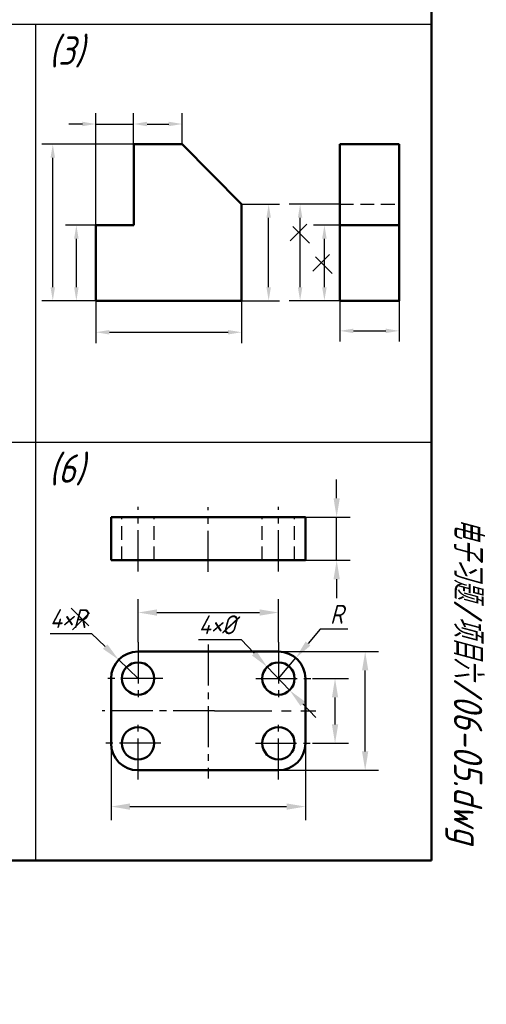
# Model space of a CAD drawing. Header units: millimetres. Extents: x 104 to 362, y -34 to 323.
# Tile 2 of 3: x 254 to 340, y -34 to 149. Entities that reach past the tile are written whole.
import ezdxf

# ---------------------------------------------------------------- set-up
doc = ezdxf.new("R2010")
doc.units = ezdxf.units.MM
doc.header["$LTSCALE"] = 0.8
doc.linetypes.add('CENTER2', pattern=[28.575, 19.05, -3.175, 3.175, -3.175])
doc.linetypes.add('DASHED2', pattern=[9.525, 6.35, -3.175])
doc.layers.add('尺寸层', color=221, linetype='Continuous')
doc.layers.add('细实线层', color=7, linetype='Continuous')
for name, color, linetype, lineweight in [('点画线层', 3, 'CENTER2', 25), ('答案层', 1, 'Continuous', 25), ('粗实线层', 7, 'Continuous', 50), ('虚线层', 2, 'DASHED2', 25)]:
    doc.layers.add(name, color=color, linetype=linetype, lineweight=lineweight)
doc.styles.add('工程字体（斜）', font='gbeitc.shx', dxfattribs={"bigfont": 'gbcbig.shx'})
doc.styles.add('工程斜体', font='gbeitc.shx', dxfattribs={"bigfont": 'gbcbig.shx'})
doc.dimstyles.new('gb35', dxfattribs={"dimtxt": 2.5, "dimasz": 2.5, "dimexe": 2, "dimexo": 0, "dimgap": 1, "dimtad": 1, "dimdsep": 46, "dimtxsty": '工程字体（斜）', "dimcen": 0, "dimadec": 0, "dimazin": 0, "dimtfac": 1, "dimtmove": 0, "dimatfit": 3, "dimfxl": 0, "dimarcsym": 0})
doc.dimstyles.new('直径加引线', dxfattribs={"dimtxt": 3.5, "dimasz": 3.5, "dimexe": 2.5, "dimexo": 0, "dimgap": 1, "dimtad": 1, "dimtoh": 1, "dimdsep": 46, "dimtxsty": '工程字体（斜）', "dimcen": 0, "dimadec": 0, "dimazin": 0, "dimtfac": 1, "dimtmove": 1, "dimatfit": 3, "dimfxl": 0, "dimarcsym": 0})

# ---------------------------------------------------------------- blocks, each defined once
blk = doc.blocks.new('*D45')
at = {"layer": 'Defpoints', "color": 0, "ltscale": 0.5}
for p in [(267.85, 96.91), (294.85, 96.91), (294.85, 91.06)]:
    blk.add_point(p, dxfattribs=at)
at = {"layer": '尺寸层', "color": 0, "lineweight": -2, "ltscale": 0.5}
for p, q in [((267.85, 96.91), (267.85, 89.06)), ((294.85, 96.91), (294.85, 89.06)), ((270.35, 91.06), (292.35, 91.06))]:
    blk.add_line(p, q, dxfattribs=at)
at = {"layer": '尺寸层', "color": 0, "ltscale": 0.5}
for points in [[(270.35, 91.48), (270.35, 90.65), (267.85, 91.06)], [(292.35, 91.48), (292.35, 90.65), (294.85, 91.06)]]:
    blk.add_solid(points, dxfattribs=at)
blk = doc.blocks.new('*D46')
at = {"layer": 'Defpoints', "color": 0, "ltscale": 0.5}
for p in [(264.24, 110.91), (267.85, 110.91), (274.06, 96.91)]:
    blk.add_point(p, dxfattribs=at)
at = {"layer": '答案层', "color": 0, "lineweight": -2, "ltscale": 0.5}
for p, q in [((267.85, 110.91), (262.24, 110.91)), ((264.24, 99.41), (264.24, 108.41)), ((274.06, 96.91), (262.24, 96.91))]:
    blk.add_line(p, q, dxfattribs=at)
at = {"layer": '答案层', "color": 0, "ltscale": 0.5}
for points in [[(263.82, 108.41), (264.66, 108.41), (264.24, 110.91)], [(263.82, 99.41), (264.66, 99.41), (264.24, 96.91)]]:
    blk.add_solid(points, dxfattribs=at)
blk = doc.blocks.new('*D47')
at = {"layer": 'Defpoints', "color": 0, "ltscale": 0.5}
for p in [(259.87, 125.91), (274.85, 125.91), (274.06, 96.91)]:
    blk.add_point(p, dxfattribs=at)
at = {"layer": '答案层', "color": 0, "lineweight": -2, "ltscale": 0.5}
for p, q in [((274.85, 125.91), (257.87, 125.91)), ((259.87, 99.41), (259.87, 123.41)), ((274.06, 96.91), (257.87, 96.91))]:
    blk.add_line(p, q, dxfattribs=at)
at = {"layer": '答案层', "color": 0, "ltscale": 0.5}
for points in [[(259.45, 123.41), (260.28, 123.41), (259.87, 125.91)], [(259.45, 99.41), (260.28, 99.41), (259.87, 96.91)]]:
    blk.add_solid(points, dxfattribs=at)
blk = doc.blocks.new('*D48')
at = {"layer": 'Defpoints', "color": 0, "ltscale": 0.5}
for p in [(274.85, 129.67), (267.85, 110.91), (274.85, 110.91)]:
    blk.add_point(p, dxfattribs=at)
at = {"layer": '尺寸层', "color": 0, "lineweight": -2, "ltscale": 0.5}
for p, q in [((267.85, 110.91), (267.85, 131.67)), ((274.85, 110.91), (274.85, 131.67)), ((265.35, 129.67), (262.85, 129.67)), ((267.85, 129.67), (274.85, 129.67)), ((277.35, 129.67), (279.85, 129.67))]:
    blk.add_line(p, q, dxfattribs=at)
at = {"layer": '尺寸层', "color": 0, "ltscale": 0.5}
for points in [[(265.35, 130.09), (265.35, 129.26), (267.85, 129.67)], [(277.35, 130.09), (277.35, 129.26), (274.85, 129.67)]]:
    blk.add_solid(points, dxfattribs=at)
blk = doc.blocks.new('*D49')
at = {"layer": 'Defpoints', "color": 0, "ltscale": 0.5}
for p in [(283.85, 129.67), (274.85, 125.91), (283.85, 125.91)]:
    blk.add_point(p, dxfattribs=at)
at = {"layer": '尺寸层', "color": 0, "lineweight": -2, "ltscale": 0.5}
for p, q in [((274.85, 125.91), (274.85, 131.67)), ((283.85, 125.91), (283.85, 131.67)), ((277.35, 129.67), (281.35, 129.67))]:
    blk.add_line(p, q, dxfattribs=at)
at = {"layer": '尺寸层', "color": 0, "ltscale": 0.5}
for points in [[(277.35, 130.09), (277.35, 129.26), (274.85, 129.67)], [(281.35, 130.09), (281.35, 129.26), (283.85, 129.67)]]:
    blk.add_solid(points, dxfattribs=at)
blk = doc.blocks.new('*D50')
at = {"layer": 'Defpoints', "color": 0, "ltscale": 0.5}
for p in [(313.04, 96.91), (324.04, 96.91), (324.04, 91.32)]:
    blk.add_point(p, dxfattribs=at)
at = {"layer": '尺寸层', "color": 0, "lineweight": -2, "ltscale": 0.5}
for p, q in [((313.04, 96.91), (313.04, 89.32)), ((324.04, 96.91), (324.04, 89.32)), ((315.54, 91.32), (321.54, 91.32))]:
    blk.add_line(p, q, dxfattribs=at)
at = {"layer": '尺寸层', "color": 0, "ltscale": 0.5}
for points in [[(315.54, 91.73), (315.54, 90.9), (313.04, 91.32)], [(321.54, 91.73), (321.54, 90.9), (324.04, 91.32)]]:
    blk.add_solid(points, dxfattribs=at)
blk = doc.blocks.new('*D51')
at = {"layer": 'Defpoints', "color": 0, "ltscale": 0.5}
for p in [(310.18, 110.91), (313.04, 110.91), (313.04, 96.91)]:
    blk.add_point(p, dxfattribs=at)
at = {"layer": '尺寸层', "color": 0, "lineweight": -2, "ltscale": 0.5}
for p, q in [((313.04, 110.91), (308.18, 110.91)), ((310.18, 99.41), (310.18, 108.41)), ((313.04, 96.91), (308.18, 96.91))]:
    blk.add_line(p, q, dxfattribs=at)
at = {"layer": '尺寸层', "color": 0, "ltscale": 0.5}
for points in [[(309.76, 108.41), (310.6, 108.41), (310.18, 110.91)], [(309.76, 99.41), (310.6, 99.41), (310.18, 96.91)]]:
    blk.add_solid(points, dxfattribs=at)
blk = doc.blocks.new('*D66')
at = {"layer": 'Defpoints', "color": 0, "ltscale": 0.5}
for p in [(306.67, 56.78), (312.45, 56.78), (306.67, 48.78)]:
    blk.add_point(p, dxfattribs=at)
at = {"layer": '尺寸层', "color": 0, "lineweight": -2, "ltscale": 0.5}
for p, q in [((312.45, 60.28), (312.45, 63.78)), ((306.67, 56.78), (314.95, 56.78)), ((312.45, 48.78), (312.45, 56.78)), ((306.67, 48.78), (314.95, 48.78)), ((312.45, 45.28), (312.45, 41.78))]:
    blk.add_line(p, q, dxfattribs=at)
at = {"layer": '尺寸层', "color": 0, "ltscale": 0.5}
for points in [[(311.87, 60.28), (313.03, 60.28), (312.45, 56.78)], [(311.87, 45.28), (313.03, 45.28), (312.45, 48.78)]]:
    blk.add_solid(points, dxfattribs=at)
blk = doc.blocks.new('*D67')
at = {"layer": 'Defpoints', "color": 0, "ltscale": 0.5}
for p in [(307.95, 26.85), (312.15, 26.85), (307.95, 14.85)]:
    blk.add_point(p, dxfattribs=at)
at = {"layer": '尺寸层', "color": 0, "lineweight": -2, "ltscale": 0.5}
for p, q in [((307.95, 26.85), (314.65, 26.85)), ((312.15, 18.35), (312.15, 23.35)), ((307.95, 14.85), (314.65, 14.85))]:
    blk.add_line(p, q, dxfattribs=at)
at = {"layer": '尺寸层', "color": 0, "ltscale": 0.5}
for points in [[(311.57, 23.35), (312.74, 23.35), (312.15, 26.85)], [(311.57, 18.35), (312.74, 18.35), (312.15, 14.85)]]:
    blk.add_solid(points, dxfattribs=at)
blk = doc.blocks.new('*D68')
at = {"layer": 'Defpoints', "color": 0, "ltscale": 0.5}
for p in [(301.67, 31.85), (317.73, 31.85), (301.67, 9.85)]:
    blk.add_point(p, dxfattribs=at)
at = {"layer": '尺寸层', "color": 0, "lineweight": -2, "ltscale": 0.5}
for p, q in [((301.67, 31.85), (320.23, 31.85)), ((317.73, 13.35), (317.73, 28.35)), ((301.67, 9.85), (320.23, 9.85))]:
    blk.add_line(p, q, dxfattribs=at)
at = {"layer": '尺寸层', "color": 0, "ltscale": 0.5}
for points in [[(317.15, 28.35), (318.31, 28.35), (317.73, 31.85)], [(317.15, 13.35), (318.31, 13.35), (317.73, 9.85)]]:
    blk.add_solid(points, dxfattribs=at)
blk = doc.blocks.new('*D69')
at = {"layer": 'Defpoints', "color": 0, "ltscale": 0.5}
for p in [(270.67, 14.85), (306.67, 14.85), (306.67, 3.12)]:
    blk.add_point(p, dxfattribs=at)
at = {"layer": '尺寸层', "color": 0, "lineweight": -2, "ltscale": 0.5}
for p, q in [((270.67, 14.85), (270.67, 0.62)), ((306.67, 14.85), (306.67, 0.62)), ((274.17, 3.12), (303.17, 3.12))]:
    blk.add_line(p, q, dxfattribs=at)
at = {"layer": '尺寸层', "color": 0, "ltscale": 0.5}
for points in [[(274.17, 3.7), (274.17, 2.53), (270.67, 3.12)], [(303.17, 3.7), (303.17, 2.53), (306.67, 3.12)]]:
    blk.add_solid(points, dxfattribs=at)
blk = doc.blocks.new('*D70')
at = {"layer": 'Defpoints', "color": 0, "ltscale": 0.5}
for p in [(272.08, 30.34), (275.67, 26.85)]:
    blk.add_point(p, dxfattribs=at)
at = {"layer": '尺寸层', "color": 0, "lineweight": -2, "ltscale": 0.5}
for p, q in [((259.36, 35.22), (267.07, 35.22)), ((267.07, 35.22), (269.57, 32.78)), ((275.67, 26.85), (272.08, 30.34))]:
    blk.add_line(p, q, dxfattribs=at)
at = {"layer": '尺寸层', "color": 0, "ltscale": 0.5}
blk.add_solid([(269.98, 33.2), (269.17, 32.36), (272.08, 30.34)], dxfattribs=at)
at = {"layer": '尺寸层', "color": 0, "ltscale": 0.5, "insert": (262.71, 37.97), "char_height": 3.5, "attachment_point": 5, "style": '工程字体（斜）'}
blk.add_mtext('4×R', dxfattribs=at)
blk = doc.blocks.new('*D71')
at = {"layer": 'Defpoints', "color": 0, "ltscale": 0.5}
for p in [(299.59, 29.02), (303.74, 24.69)]:
    blk.add_point(p, dxfattribs=at)
at = {"layer": '尺寸层', "color": 0, "lineweight": -2, "ltscale": 0.5}
for p, q in [((286.89, 34.07), (294.74, 34.07)), ((294.74, 34.07), (297.17, 31.54)), ((303.74, 24.69), (299.59, 29.02)), ((306.17, 22.17), (308.59, 19.64))]:
    blk.add_line(p, q, dxfattribs=at)
at = {"layer": '尺寸层', "color": 0, "ltscale": 0.5}
for points in [[(297.59, 31.95), (296.75, 31.14), (299.59, 29.02)], [(306.59, 22.57), (305.75, 21.76), (303.74, 24.69)]]:
    blk.add_solid(points, dxfattribs=at)
at = {"layer": '尺寸层', "color": 0, "ltscale": 0.5, "insert": (290.32, 36.82), "char_height": 3.5, "attachment_point": 5, "style": '工程字体（斜）'}
blk.add_mtext('4×%%C', dxfattribs=at)
blk = doc.blocks.new('*D72')
at = {"layer": 'Defpoints', "color": 0, "ltscale": 0.5}
for p in [(301.67, 39.1), (275.67, 33.58), (301.67, 33.58)]:
    blk.add_point(p, dxfattribs=at)
at = {"layer": '尺寸层', "color": 0, "lineweight": -2, "ltscale": 0.5}
for p, q in [((275.67, 33.58), (275.67, 41.6)), ((301.67, 33.58), (301.67, 41.6)), ((279.17, 39.1), (298.17, 39.1))]:
    blk.add_line(p, q, dxfattribs=at)
at = {"layer": '尺寸层', "color": 0, "ltscale": 0.5}
for points in [[(279.17, 39.68), (279.17, 38.51), (275.67, 39.1)], [(298.17, 39.68), (298.17, 38.51), (301.67, 39.1)]]:
    blk.add_solid(points, dxfattribs=at)

msp = doc.modelspace()

# ---------------------------------------------------------------- linework, layer by layer
at = {"layer": '尺寸层', "color": 7, "ltscale": 0.7}
for p, q in [((313.036, 114.785), (303.68, 114.785)), ((305.68, 99.411), (305.68, 112.285)), ((308.181, 96.911), (303.68, 96.911))]:
    msp.add_line(p, q, dxfattribs=at)
for points in [[(305.263, 112.285), (306.097, 112.285), (305.68, 114.785)], [(305.263, 99.411), (306.097, 99.411), (305.68, 96.911)]]:
    msp.add_solid(points, dxfattribs=at)
at = {"layer": '点画线层', "color": 7, "ltscale": 0.5}
for p, q in [((275.667, 46.724), (275.667, 58.7)), ((288.667, 46.638), (288.667, 58.614)), ((301.667, 46.724), (301.667, 58.7)), ((275.667, 33.584), (275.667, 22.459)), ((288.667, 33.171), (288.667, 8.317)), ((301.667, 33.584), (301.667, 22.943)), ((280.251, 26.855), (269.388, 26.855)), ((297.502, 26.855), (307.947, 26.855)), ((289.802, 20.855), (269.008, 20.855)), ((275.667, 8.126), (275.667, 19.167)), ((301.667, 8.126), (301.667, 19.07)), ((279.863, 14.855), (269.388, 14.855)), ((297.405, 14.855), (307.947, 14.855))]:
    msp.add_line(p, q, dxfattribs=at)
at = {"layer": '点画线层', "color": 7, "ltscale": 0.7}
msp.add_line((289.802, 20.855), (308.592, 20.855), dxfattribs=at)
at = {"layer": '答案层', "ltscale": 0.7}
for p, q in [((294.854, 114.785), (301.854, 114.785)), ((299.854, 99.411), (299.854, 112.285)), ((303.858, 108.022), (306.932, 111.095)), ((307.434, 107.593), (304.361, 110.666)), ((308.034, 102.408), (311.107, 105.482)), ((311.609, 101.98), (308.536, 105.053)), ((294.854, 96.911), (301.854, 96.911)), ((266.558, 36.628), (263.27, 39.916)), ((263.554, 35.914), (266.698, 39.058)), ((309.412, 36.021), (307.153, 33.348)), ((314.495, 36.021), (309.412, 36.021)), ((301.667, 26.855), (304.894, 30.674))]:
    msp.add_line(p, q, dxfattribs=at)
for points in [[(299.437, 112.285), (300.27, 112.285), (299.854, 114.785)], [(299.437, 99.411), (300.27, 99.411), (299.854, 96.911)], [(306.708, 33.724), (307.599, 32.971), (304.894, 30.674)]]:
    msp.add_solid(points, dxfattribs=at)
at = {"layer": '粗实线层', "color": 7, "ltscale": 0.5}
for p, q in [((330.01, -6.87), (330.01, 323.13)), ((274.854, 110.911), (274.854, 125.911)), ((274.854, 125.911), (283.854, 125.911)), ((283.854, 125.911), (294.854, 114.785)), ((324.036, 125.911), (313.036, 125.911)), ((313.036, 125.911), (313.036, 96.911)), ((324.036, 96.911), (324.036, 125.911)), ((294.854, 96.911), (294.854, 114.785)), ((267.854, 96.911), (267.854, 110.911)), ((267.854, 110.911), (274.854, 110.911)), ((313.036, 110.911), (324.036, 110.911)), ((267.854, 96.911), (294.854, 96.911)), ((313.036, 96.911), (324.036, 96.911)), ((270.667, 48.781), (270.667, 56.781)), ((270.667, 56.781), (306.667, 56.781)), ((306.667, 56.781), (306.667, 48.781)), ((270.667, 48.781), (306.667, 48.781)), ((301.667, 31.855), (275.667, 31.855)), ((270.667, 26.855), (270.667, 14.855)), ((306.667, 14.855), (306.667, 26.855)), ((275.667, 9.855), (301.667, 9.855)), ((110.01, -6.87), (320.01, -6.87)), ((320.01, -6.87), (330.01, -6.87))]:
    msp.add_line(p, q, dxfattribs=at)
for centre in [(275.667, 26.855), (301.667, 26.855), (275.667, 14.855), (301.667, 14.855)]:
    msp.add_circle(centre, 3, dxfattribs=at)
for centre, start, end in [((275.667, 26.855), 90, 180), ((301.667, 26.855), 0, 90), ((275.667, 14.855), 180, 270), ((301.667, 14.855), 270, 0)]:
    msp.add_arc(centre, 5, start, end, dxfattribs=at)
at = {"layer": '细实线层', "color": 7, "ltscale": 0.5}
for p, q in [((330.01, 148.13), (110.01, 148.13)), ((256.71, -6.87), (256.71, 148.13)), ((330.01, 70.63), (110.01, 70.63))]:
    msp.add_line(p, q, dxfattribs=at)
at = {"layer": '虚线层', "color": 7, "ltscale": 0.5}
for p, q in [((313.036, 114.785), (324.036, 114.785)), ((272.667, 48.781), (272.667, 56.781)), ((278.667, 48.781), (278.667, 56.781)), ((298.667, 48.781), (298.667, 56.781)), ((304.667, 48.781), (304.667, 56.781))]:
    msp.add_line(p, q, dxfattribs=at)

# ---------------------------------------------------------------- texts
at = {"layer": '答案层', "ltscale": 0.7, "insert": (312.454, 38.771), "char_height": 3.5, "attachment_point": 5, "style": '工程字体（斜）'}
msp.add_mtext('R', dxfattribs=at)
at = {"layer": '细实线层', "color": 7, "ltscale": 0.5, "style": '工程斜体'}
for s, p in [('(3)', (259.181, 140.66)), ('(6)', (259.181, 63.16))]:
    msp.add_text(s, height=5.25, dxfattribs=at).set_placement(p)
msp.add_text('电子习题/项目六/06-05.dwg', height=5.25, rotation=270, dxfattribs=at).set_placement((334.163, 56.712))

# ---------------------------------------------------------------- dimensions: what is measured, and where the dimension line sits
at = {"layer": '尺寸层', "color": 7, "ltscale": 0.5}
for base, p1, p2, dimstyle, picture, middle in [((274.854, 129.674), (267.854, 110.911), (274.854, 110.911), 'gb35', '*D48', (271.354, 129.674)), ((283.854, 129.674), (274.854, 125.911), (283.854, 125.911), 'gb35', '*D49', (279.354, 129.674)), ((294.854, 91.065), (267.854, 96.911), (294.854, 96.911), 'gb35', '*D45', (281.354, 91.065)), ((324.036, 91.318), (313.036, 96.911), (324.036, 96.911), 'gb35', '*D50', (318.536, 91.318)), ((301.667, 39.097), (275.667, 33.584), (301.667, 33.584), '直径加引线', '*D72', (288.667, 39.097)), ((306.667, 3.116), (270.667, 14.855), (306.667, 14.855), '直径加引线', '*D69', (288.667, 3.116))]:
    dim = msp.add_linear_dim(base=base, p1=p1, p2=p2, text=' ', dimstyle=dimstyle, dxfattribs=at)
    dim.commit()
    dim.dimension.update_dxf_attribs({"geometry": picture, "text_midpoint": middle})
for base, p1, p2, dimstyle, picture, middle in [((310.181, 110.911), (313.036, 96.911), (313.036, 110.911), 'gb35', '*D51', (310.181, 103.911)), ((312.449, 56.781), (306.667, 48.781), (306.667, 56.781), '直径加引线', '*D66', (312.449, 52.781)), ((317.731, 31.855), (301.667, 9.855), (301.667, 31.855), '直径加引线', '*D68', (317.731, 20.855)), ((312.153, 26.855), (307.947, 14.855), (307.947, 26.855), '直径加引线', '*D67', (312.153, 20.855))]:
    dim = msp.add_linear_dim(base=base, p1=p1, p2=p2, angle=90, text=' ', dimstyle=dimstyle, dxfattribs=at)
    dim.commit()
    dim.dimension.update_dxf_attribs({"geometry": picture, "text_midpoint": middle})
dim = msp.add_radius_dim(center=(275.667, 26.855), mpoint=(272.083, 30.341), text='4×R', dimstyle='直径加引线', dxfattribs=at)
dim.commit()
dim.dimension.update_dxf_attribs({"geometry": '*D70', "text_midpoint": (262.714, 37.972)})
dim = msp.add_diameter_dim_2p(p1=(303.745, 24.691), p2=(299.59, 29.019), text='4×%%C', dimstyle='直径加引线', dxfattribs=at)
dim.commit()
dim.dimension.update_dxf_attribs({"geometry": '*D71', "text_midpoint": (290.318, 36.819)})
at = {"layer": '答案层', "ltscale": 0.5}
dim = msp.add_linear_dim(base=(259.867, 125.911), p1=(274.057, 96.911), p2=(274.854, 125.911), angle=90, text=' ', dimstyle='gb35', dxfattribs=at)
dim.commit()
dim.dimension.update_dxf_attribs({"geometry": '*D47', "text_midpoint": (259.867, 111.411), "dimtype": 160})
dim = msp.add_linear_dim(base=(264.24, 110.911), p1=(274.057, 96.911), p2=(267.854, 110.911), angle=90, text=' ', dimstyle='gb35', dxfattribs=at)
dim.commit()
dim.dimension.update_dxf_attribs({"geometry": '*D46', "text_midpoint": (264.24, 103.911)})

doc.saveas('drawing.dxf')
